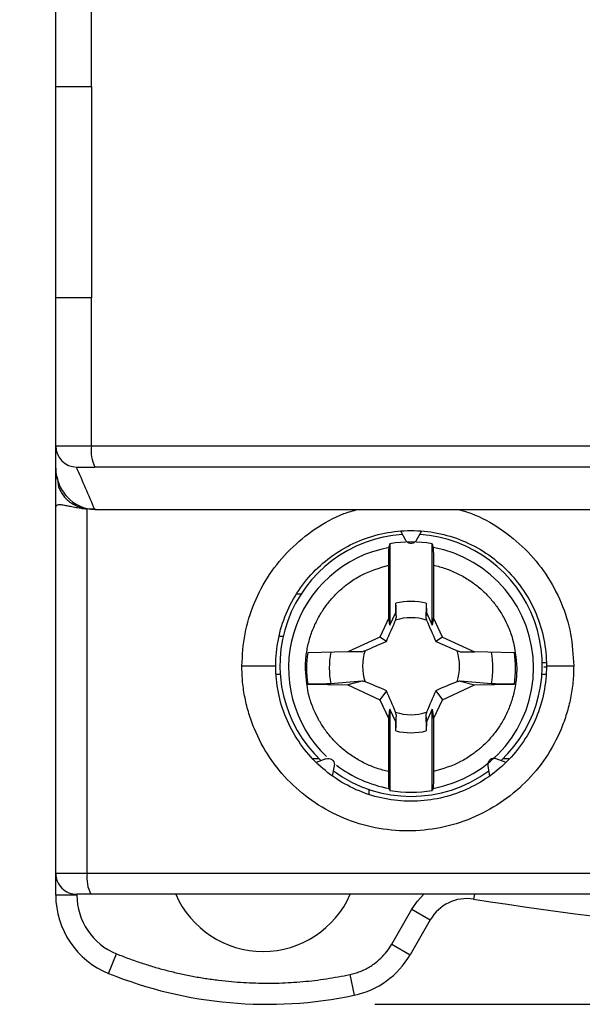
# Model space of a CAD drawing. Header units: inches. Extents: x 0.5 to 21.5, y 0.5 to 16.5.
# Tile 6 of 20: x 17.511 to 18.035, y 6.056 to 6.973. Entities that reach past the tile are written whole.
import ezdxf

# ---------------------------------------------------------------- set-up
doc = ezdxf.new("R2010")
doc.units = ezdxf.units.IN
doc.header["$LTSCALE"] = 2
doc.header["$MEASUREMENT"] = 0
doc.layers.add('DIMENSIONS', color=140, linetype='Continuous', lineweight=25)
doc.styles.add('SLDTEXTSTYLE0', font='TXT', dxfattribs={"width": 0.7})
doc.dimstyles.new('SLDDIMSTYLE0', dxfattribs={"dimtxt": 0.169922, "dimasz": 0.26, "dimexe": 0, "dimexo": 0.0625, "dimgap": 0.04248, "dimtad": 0, "dimtih": 1, "dimtoh": 1, "dimrnd": 1e-09, "dimzin": 12, "dimdsep": 46, "dimtxsty": 'SLDTEXTSTYLE0', "dimsah": 1, "dimcen": 0.09, "dimadec": 0, "dimazin": 3, "dimtfac": 1, "dimtofl": 0, "dimtmove": 0, "dimatfit": 3, "dimfxl": 0, "dimfrac": 2, "dimtolj": 1, "dimtzin": 12, "dimarcsym": 0})

# ---------------------------------------------------------------- blocks, each defined once
blk = doc.blocks.new('_D_7')
at = {"layer": 'DIMENSIONS'}
for p, q in [((17.46427, 8.98543), (16.07002, 8.98543)), ((16.32002, 8.98543), (16.32002, 7.88481)), ((16.06755, 7.5767), (16.01049, 7.5767)), ((16.01049, 7.5767), (16.01049, 7.30664)), ((16.57249, 7.5767), (16.62955, 7.5767)), ((16.62955, 7.5767), (16.62955, 7.30664)), ((16.01049, 7.30664), (16.06755, 7.30664)), ((16.62955, 7.30664), (16.57249, 7.30664)), ((16.32002, 6.15866), (16.32002, 7.2686)), ((17.46427, 6.15866), (16.07002, 6.15866))]:
    blk.add_line(p, q, dxfattribs=at)
for points in [[(16.32002, 8.98543), (16.28002, 8.72543), (16.36002, 8.72543)], [(16.32002, 6.15866), (16.36002, 6.41866), (16.28002, 6.41866)]]:
    blk.add_solid(points, dxfattribs=at)
at = {"layer": 'DIMENSIONS', "char_height": 0.166667, "attachment_point": 1, "style": 'SLDTEXTSTYLE0'}
for s, insert in [('2.83', (16.06755, 7.82959)), ('71.8', (16.06755, 7.52149))]:
    blk.add_mtext(s, dxfattribs=dict(at, insert=insert))
blk = doc.blocks.new('_D_8')
at = {"layer": 'DIMENSIONS'}
for p, q in [((19.21151, 9.08779), (20.34932, 9.08779)), ((20.09932, 9.08779), (20.09932, 7.77543)), ((19.84685, 7.46732), (19.78979, 7.46732)), ((19.78979, 7.46732), (19.78979, 7.19726)), ((20.35179, 7.46732), (20.40885, 7.46732)), ((20.40885, 7.46732), (20.40885, 7.19726)), ((19.78979, 7.19726), (19.84685, 7.19726)), ((20.40885, 7.19726), (20.35179, 7.19726)), ((20.09932, 6.0563), (20.09932, 7.15922)), ((17.84143, 6.0563), (20.34932, 6.0563))]:
    blk.add_line(p, q, dxfattribs=at)
for points in [[(20.09932, 9.08779), (20.05932, 8.82779), (20.13932, 8.82779)], [(20.09932, 6.0563), (20.13932, 6.3163), (20.05932, 6.3163)]]:
    blk.add_solid(points, dxfattribs=at)
at = {"layer": 'DIMENSIONS', "char_height": 0.166667, "attachment_point": 1, "style": 'SLDTEXTSTYLE0'}
for s, insert in [('3.03', (19.84685, 7.72021)), ('77.0', (19.84685, 7.41211))]:
    blk.add_mtext(s, dxfattribs=dict(at, insert=insert))

msp = doc.modelspace()

# ---------------------------------------------------------------- linework, layer by layer
for p, q in [((17.54458, 6.91063), (17.54458, 7.01299)), ((17.5779, 6.91063), (17.5779, 6.9933)), ((17.54458, 6.71378), (17.54458, 6.91063)), ((17.54458, 6.91063), (17.5779, 6.91063)), ((17.5779, 6.91063), (17.5779, 6.71378)), ((17.5779, 6.71378), (17.54458, 6.71378)), ((17.54458, 6.57598), (17.54458, 6.71378)), ((17.5779, 6.57598), (17.5779, 6.71378)), ((17.54458, 6.57598), (17.5779, 6.57598)), ((17.54458, 6.55527), (17.54458, 6.57598)), ((17.54458, 6.5563), (17.54458, 6.57598)), ((17.5779, 6.57598), (19.27504, 6.57598)), ((17.54458, 6.51693), (17.54458, 6.5563)), ((17.54458, 6.17834), (17.54458, 6.51693)), ((17.57963, 6.51706), (17.57394, 6.5173)), ((17.57394, 6.17834), (17.57394, 6.5173)), ((17.58094, 6.51693), (18.40678, 6.51693)), ((17.86529, 6.49684), (17.87017, 6.48838)), ((17.8804, 6.48838), (17.88529, 6.49684)), ((17.8556, 6.48492), (17.8556, 6.40929)), ((17.89497, 6.40929), (17.89497, 6.48492)), ((17.85447, 6.416), (17.85447, 6.46498)), ((17.89611, 6.46498), (17.89611, 6.416)), ((17.76868, 6.43819), (17.77289, 6.43819)), ((17.861, 6.42087), (17.86116, 6.4295)), ((17.88942, 6.4295), (17.88957, 6.42087)), ((17.85447, 6.416), (17.84611, 6.39809)), ((17.8556, 6.40929), (17.85447, 6.416)), ((17.8556, 6.40929), (17.861, 6.42087)), ((17.86162, 6.41652), (17.861, 6.42087)), ((17.88957, 6.42087), (17.88896, 6.41652)), ((17.88957, 6.42087), (17.89497, 6.40929)), ((17.89611, 6.416), (17.89497, 6.40929)), ((17.90446, 6.39809), (17.89611, 6.416)), ((17.75265, 6.39882), (17.75627, 6.39882)), ((17.84611, 6.39809), (17.81631, 6.3842)), ((17.85233, 6.39409), (17.84611, 6.39809)), ((17.90446, 6.39809), (17.89825, 6.39409)), ((17.90446, 6.39809), (17.93427, 6.3842)), ((17.81631, 6.3842), (17.7791, 6.38355)), ((17.82958, 6.38449), (17.81631, 6.3842)), ((17.921, 6.38449), (17.93427, 6.3842)), ((17.97148, 6.38355), (17.93427, 6.3842)), ((18.00098, 6.37422), (17.99731, 6.37422)), ((17.75353, 6.36338), (17.75008, 6.36338)), ((18.0005, 6.36338), (17.99705, 6.36338)), ((17.7791, 6.35431), (17.81631, 6.35366)), ((17.82958, 6.35716), (17.81631, 6.35366)), ((17.81631, 6.35366), (17.84611, 6.33977)), ((17.90446, 6.33977), (17.93427, 6.35366)), ((17.921, 6.35716), (17.93427, 6.35366)), ((17.93427, 6.35366), (17.97148, 6.35431)), ((17.85233, 6.34819), (17.84611, 6.33977)), ((17.89825, 6.34819), (17.90446, 6.33977)), ((17.84611, 6.33977), (17.85447, 6.32186)), ((17.89611, 6.32186), (17.90446, 6.33977)), ((17.85447, 6.32186), (17.8556, 6.33091)), ((17.861, 6.31933), (17.8556, 6.33091)), ((17.8556, 6.33091), (17.8556, 6.25528)), ((17.861, 6.31933), (17.86162, 6.32512)), ((17.88896, 6.32512), (17.88957, 6.31933)), ((17.89497, 6.33091), (17.88957, 6.31933)), ((17.89497, 6.33091), (17.89611, 6.32186)), ((17.89497, 6.25528), (17.89497, 6.33091)), ((17.85447, 6.27288), (17.85447, 6.32186)), ((17.86116, 6.31069), (17.861, 6.31933)), ((17.88957, 6.31933), (17.88942, 6.31069)), ((17.89611, 6.32186), (17.89611, 6.27288)), ((17.78988, 6.28464), (17.78422, 6.28464)), ((17.79608, 6.28482), (17.7869, 6.28148)), ((17.80222, 6.26862), (17.80392, 6.27825)), ((17.80392, 6.27825), (17.80401, 6.27927)), ((17.94666, 6.27825), (17.94835, 6.26862)), ((17.96367, 6.28148), (17.95449, 6.28482)), ((17.96637, 6.28464), (17.9607, 6.28464)), ((17.83592, 6.25632), (17.83592, 6.25217)), ((17.54458, 6.15802), (17.54458, 6.17834)), ((17.54458, 6.17834), (17.57394, 6.17834)), ((17.57394, 6.17834), (19.27899, 6.17834)), ((17.56427, 6.15802), (17.54458, 6.15802)), ((17.56427, 6.15802), (17.56427, 6.15866)), ((19.27562, 6.15866), (17.57732, 6.15866)), ((17.93416, 6.15866), (17.93345, 6.15418)), ((17.85733, 6.11224), (17.87614, 6.14482)), ((17.87614, 6.14482), (17.89319, 6.13498)), ((17.89319, 6.13498), (17.87438, 6.1024)), ((17.85733, 6.11224), (17.87438, 6.1024)), ((17.59379, 6.08503), (17.60117, 6.10328)), ((17.81833, 6.08397), (17.82238, 6.06471))]:
    msp.add_line(p, q)
at = {"flags": 128}
for points in [[(18.001, 6.37015), (17.99963, 6.37001), (17.99869, 6.36991)], [(17.87614, 6.14482), (17.88115, 6.15216), (17.8872, 6.15866)]]:
    msp.add_lwpolyline(points, dxfattribs=at)
for centre, radius, start, end in [((17.56427, 6.57598), 0.01969, 180, 270), ((17.6122, 6.57118), 0.03463, 172.02478, 205.44557), ((17.87524, 6.3718), 0.122, 93.77886, 226.61922), ((17.87533, 6.3718), 0.122, 313.38248, 86.21944), ((17.87524, 6.36932), 0.11395, 100.31043, 226.33771), ((17.87529, 6.37001), 0.11658, 80.2786, 99.7214), ((17.87533, 6.36932), 0.11396, 280.31245, 79.68755), ((17.87529, 6.37005), 0.06111, 76.62689, 103.37311), ((17.87529, 6.37093), 0.04518, 71.32512, 108.67488), ((17.87522, 6.36893), 0.09722, 171.35106, 188.64894), ((17.87523, 6.36928), 0.0761, 168.89874, 191.10126), ((17.87526, 6.37096), 0.04514, 161.31189, 198.68811), ((17.87532, 6.37096), 0.04514, 341.31189, 18.68811), ((17.87534, 6.36928), 0.0761, 348.89874, 11.10126), ((17.87536, 6.36893), 0.09722, 351.35106, 8.64894), ((17.87529, 6.37099), 0.04518, 251.32512, 288.67488), ((17.87529, 6.37014), 0.06111, 256.62689, 283.37311), ((17.87528, 6.36938), 0.11402, 232.58048, 259.67475), ((17.87529, 6.37188), 0.12208, 233.73369, 306.26631), ((17.87529, 6.37018), 0.11658, 260.2786, 279.7214), ((17.56427, 6.17834), 0.01969, 180, 270.00001), ((17.60521, 6.17357), 0.03163, 171.3128, 208.12361), ((17.62332, 6.15802), 0.07874, 180, 247.97569), ((17.62332, 6.15802), 0.05906, 180, 247.97569), ((17.73749, 6.19409), 0.08858, 203.57818, 336.42182), ((18.42647, 9.26496), 3.14961, 260.99424, 279.51235), ((17.92729, 6.11529), 0.03937, 80.99424, 150), ((17.80619, 6.14177), 0.07874, 281.86526, 330), ((17.74143, 6.45), 0.3937, 247.97569, 281.86526)]:
    msp.add_arc(centre, radius, start, end)
for points, knots in [([(17.54458, 6.55527), (17.54458, 6.55032), (17.54554, 6.54547), (17.54916, 6.53636), (17.55182, 6.53216), (17.56174, 6.52148), (17.57115, 6.51693), (17.58094, 6.51693)], [0, 0, 0, 0, 0.25, 0.25, 0.5, 0.5, 1, 1, 1, 1]), ([(17.56427, 6.5563), (17.56427, 6.5563), (17.56594, 6.5563), (17.57205, 6.5563), (17.57628, 6.5563), (17.58093, 6.5563)], [0, 0, 0, 0, 0.5, 0.5, 1, 1, 1, 1]), ([(19.27201, 6.5563), (19.25645, 6.5563), (19.22533, 6.5563), (19.17858, 6.5563), (19.13181, 6.5563), (19.08501, 6.5563), (19.03817, 6.5563), (18.99131, 6.5563), (18.94441, 6.5563), (18.89748, 6.5563), (18.85052, 6.5563), (18.80353, 6.5563), (18.7565, 6.5563), (18.70945, 6.5563), (18.66236, 6.5563), (18.61525, 6.5563), (18.5681, 6.5563), (18.52092, 6.5563), (18.4737, 6.5563), (18.41388, 6.5563), (18.34149, 6.5563), (18.25657, 6.5563), (18.17176, 6.5563), (18.08704, 6.5563), (18.00243, 6.5563), (17.91791, 6.5563), (17.8335, 6.5563), (17.74919, 6.5563), (17.66496, 6.5563), (17.60895, 6.5563), (17.58093, 6.5563)], [0, 0, 0, 0, 0.027823, 0.05563, 0.083422, 0.111202, 0.138973, 0.166735, 0.194492, 0.222244, 0.249994, 0.277745, 0.305498, 0.333255, 0.361019, 0.38879, 0.416573, 0.444367, 0.472176, 0.500002, 0.550071, 0.600093, 0.650079, 0.700043, 0.749994, 0.799947, 0.849912, 0.899901, 0.949926, 1, 1, 1, 1]), ([(17.54596, 6.54705), (17.54621, 6.54398), (17.54672, 6.53759), (17.55161, 6.52888), (17.55953, 6.52176), (17.57084, 6.51752), (17.57933, 6.51714), (17.58395, 6.51693)], [0, 0, 0, 0, 0.167956, 0.350256, 0.53354, 0.745837, 1, 1, 1, 1]), ([(17.54458, 6.51693), (17.54458, 6.51719), (17.54458, 6.51782), (17.54464, 6.51866), (17.54481, 6.51953), (17.54515, 6.52028), (17.54571, 6.52087), (17.54676, 6.52136), (17.54884, 6.52149), (17.55236, 6.52097), (17.55698, 6.52001), (17.56208, 6.51901), (17.56777, 6.518), (17.57188, 6.51754), (17.57394, 6.5173)], [0, 0, 0, 0, 0.023716, 0.055678, 0.096045, 0.144981, 0.195163, 0.252404, 0.361204, 0.501278, 0.62352, 0.750544, 0.874595, 1, 1, 1, 1]), ([(17.71782, 6.37126), (17.71838, 6.38126), (17.7195, 6.4013), (17.72867, 6.43017), (17.74277, 6.45685), (17.76206, 6.48027), (17.78555, 6.49935), (17.80726, 6.5118), (17.82138, 6.51571), (17.82578, 6.51693)], [0, 0, 0, 0, 0.153767, 0.308008, 0.462267, 0.617324, 0.773136, 0.929428, 1, 1, 1, 1]), ([(17.91868, 6.51693), (17.92299, 6.51574), (17.937, 6.51187), (17.95862, 6.49952), (17.98213, 6.48051), (18.00148, 6.45713), (18.01567, 6.43042), (18.02493, 6.40146), (18.02606, 6.38132), (18.02662, 6.37126)], [0, 0, 0, 0, 0.069231, 0.224974, 0.380364, 0.535395, 0.68995, 0.845108, 1, 1, 1, 1]), ([(17.74931, 6.37126), (17.74931, 6.38782), (17.75262, 6.40439), (17.76533, 6.43492), (17.7747, 6.44888), (17.79803, 6.47213), (17.81197, 6.4814), (17.84231, 6.49395), (17.85871, 6.49722), (17.89154, 6.49726), (17.90797, 6.49404), (17.93842, 6.48152), (17.95242, 6.47223), (17.97583, 6.44894), (17.98524, 6.43495), (17.99796, 6.40439), (18.00127, 6.38782), (18.00127, 6.37126)], [0, 0, 0, 0, 0.125, 0.125, 0.25, 0.25, 0.375, 0.375, 0.5, 0.5, 0.625, 0.625, 0.75, 0.75, 0.875, 0.875, 1, 1, 1, 1]), ([(17.87017, 6.48838), (17.87046, 6.48796), (17.87105, 6.4871), (17.87271, 6.48586), (17.87529, 6.48515), (17.87786, 6.48586), (17.87953, 6.48709), (17.88011, 6.48795), (17.8804, 6.48838)], [0, 0, 0, 0, 0.124767, 0.251058, 0.499946, 0.748834, 0.873672, 1, 1, 1, 1]), ([(17.85447, 6.46498), (17.85447, 6.46896), (17.85451, 6.47289), (17.85465, 6.47894), (17.85474, 6.48096), (17.85485, 6.48143)], [0, 0, 0, 0, 0.5, 0.5, 1, 1, 1, 1]), ([(17.89573, 6.48143), (17.89584, 6.48096), (17.89593, 6.47893), (17.89607, 6.4729), (17.89611, 6.46896), (17.89611, 6.46498)], [0, 0, 0, 0, 0.5, 0.5, 1, 1, 1, 1]), ([(17.77697, 6.3682), (17.77699, 6.37017), (17.77703, 6.37411), (17.77754, 6.38001), (17.77838, 6.38587), (17.77958, 6.39167), (17.78112, 6.39739), (17.783, 6.403), (17.78521, 6.40849), (17.78776, 6.41383), (17.7905, 6.4188), (17.79338, 6.42339), (17.79738, 6.42905), (17.80298, 6.43581), (17.81042, 6.44305), (17.81914, 6.44985), (17.83314, 6.45864), (17.84581, 6.46241), (17.85447, 6.46498)], [0, 0, 0, 0, 0.044135, 0.088271, 0.132406, 0.176542, 0.220679, 0.264816, 0.308954, 0.353092, 0.397232, 0.435833, 0.474431, 0.552184, 0.632014, 0.706231, 0.799247, 1, 1, 1, 1]), ([(17.89611, 6.46498), (17.89801, 6.46454), (17.90181, 6.46364), (17.9074, 6.46188), (17.91287, 6.45981), (17.91822, 6.45741), (17.92341, 6.4547), (17.92843, 6.45169), (17.93327, 6.44838), (17.9379, 6.44479), (17.9434, 6.43998), (17.94952, 6.43364), (17.95594, 6.42547), (17.96139, 6.41677), (17.96617, 6.40694), (17.97179, 6.39159), (17.97287, 6.37856), (17.9736, 6.36966)], [0, 0, 0, 0, 0.044144, 0.088288, 0.132432, 0.176576, 0.220721, 0.264867, 0.309013, 0.35316, 0.397308, 0.474431, 0.552125, 0.632012, 0.706086, 0.799248, 1, 1, 1, 1]), ([(18.02662, 6.37126), (18.02658, 6.36873), (18.02651, 6.36368), (18.02594, 6.35615), (18.02502, 6.34869), (18.02373, 6.34129), (18.02208, 6.33397), (18.02005, 6.32672), (18.01766, 6.31954), (18.01221, 6.30549), (18.0015, 6.28541), (17.98217, 6.26211), (17.95874, 6.24283), (17.93185, 6.22858), (17.90266, 6.21965), (17.87219, 6.21674), (17.8417, 6.21966), (17.81248, 6.22863), (17.78555, 6.24292), (17.76212, 6.26226), (17.74282, 6.2856), (17.73096, 6.30791), (17.72417, 6.32679), (17.72052, 6.34136), (17.71824, 6.35622), (17.71796, 6.36623), (17.71782, 6.37126)], [0, 0, 0, 0, 0.0156672, 0.0312283, 0.0467212, 0.0621846, 0.077657, 0.0931771, 0.1087833, 0.1245131, 0.1864852, 0.2486963, 0.3110282, 0.3735335, 0.4365371, 0.4996599, 0.5629039, 0.6261318, 0.6889423, 0.7515912, 0.8139148, 0.8759646, 0.9071849, 0.9380589, 0.9688943, 1, 1, 1, 1]), ([(17.71782, 6.37126), (17.72126, 6.37126), (17.72511, 6.37126), (17.73281, 6.37126), (17.73662, 6.37126), (17.74296, 6.37126), (17.74546, 6.37126), (17.74863, 6.37126), (17.74931, 6.37126), (17.74931, 6.37126)], [0, 0, 0, 0, 0.25, 0.25, 0.5, 0.5, 0.75, 0.75, 1, 1, 1, 1]), ([(18.00127, 6.37126), (18.00127, 6.35469), (17.99796, 6.33812), (17.98524, 6.30756), (17.97583, 6.29357), (17.95242, 6.27028), (17.93842, 6.261), (17.90797, 6.24848), (17.89154, 6.24525), (17.85871, 6.2453), (17.84231, 6.24856), (17.81197, 6.26111), (17.79803, 6.27039), (17.7747, 6.29363), (17.76532, 6.30759), (17.75262, 6.33812), (17.74931, 6.3547), (17.74931, 6.37126)], [0, 0, 0, 0, 0.125, 0.125, 0.25, 0.25, 0.375, 0.375, 0.5, 0.5, 0.625, 0.625, 0.75, 0.75, 0.875, 0.875, 1, 1, 1, 1]), ([(17.9736, 6.36966), (17.97358, 6.36769), (17.97354, 6.36375), (17.97303, 6.35785), (17.9722, 6.35199), (17.971, 6.34619), (17.96946, 6.34047), (17.96758, 6.33486), (17.96536, 6.32937), (17.96282, 6.32403), (17.96008, 6.31906), (17.9572, 6.31447), (17.9532, 6.30881), (17.94759, 6.30205), (17.94015, 6.29481), (17.93144, 6.28801), (17.91744, 6.27922), (17.90477, 6.27545), (17.89611, 6.27288)], [0, 0, 0, 0, 0.044135, 0.088271, 0.132406, 0.176542, 0.220679, 0.264816, 0.308954, 0.353092, 0.397232, 0.435833, 0.474431, 0.552184, 0.632014, 0.706231, 0.799247, 1, 1, 1, 1]), ([(18.00127, 6.37126), (18.00127, 6.37126), (18.00177, 6.37126), (18.00406, 6.37126), (18.00587, 6.37126), (18.01065, 6.37126), (18.01361, 6.37126), (18.01998, 6.37126), (18.02338, 6.37126), (18.02662, 6.37126)], [0, 0, 0, 0, 0.25, 0.25, 0.5, 0.5, 0.75, 0.75, 1, 1, 1, 1]), ([(17.85447, 6.27288), (17.85257, 6.27332), (17.84877, 6.27422), (17.84318, 6.27598), (17.8377, 6.27805), (17.83236, 6.28045), (17.82717, 6.28316), (17.82214, 6.28617), (17.81731, 6.28948), (17.81268, 6.29307), (17.80717, 6.29788), (17.80105, 6.30422), (17.79464, 6.31239), (17.78919, 6.32109), (17.78441, 6.33092), (17.77879, 6.34627), (17.77771, 6.3593), (17.77697, 6.3682)], [0, 0, 0, 0, 0.0441438, 0.0882876, 0.1324317, 0.1765761, 0.220721, 0.2648665, 0.3090127, 0.3531597, 0.3973076, 0.4744309, 0.5521247, 0.6320123, 0.7060856, 0.7992482, 1, 1, 1, 1]), ([(17.80056, 6.35463), (17.79855, 6.35445), (17.79545, 6.35433), (17.78794, 6.35422), (17.78354, 6.35423), (17.7791, 6.35431)], [0, 0, 0, 0, 0.5, 0.5, 1, 1, 1, 1]), ([(17.97148, 6.35431), (17.96703, 6.35423), (17.96266, 6.35422), (17.95516, 6.35433), (17.95202, 6.35445), (17.95002, 6.35463)], [0, 0, 0, 0, 0.5, 0.5, 1, 1, 1, 1]), ([(17.79608, 6.28482), (17.79786, 6.28547), (17.79994, 6.28519), (17.80304, 6.28303), (17.80401, 6.28116), (17.80401, 6.27927)], [0, 0, 0, 0, 0.5, 0.5, 1, 1, 1, 1]), ([(17.95449, 6.28482), (17.954, 6.28496), (17.953, 6.28524), (17.95093, 6.28513), (17.94849, 6.28401), (17.94699, 6.28181), (17.9465, 6.27979), (17.9466, 6.27876), (17.94666, 6.27825)], [0, 0, 0, 0, 0.124767, 0.251058, 0.499946, 0.748834, 0.873672, 1, 1, 1, 1]), ([(17.85485, 6.2572), (17.85474, 6.25747), (17.85465, 6.25929), (17.85451, 6.26504), (17.85447, 6.2689), (17.85447, 6.27288)], [0, 0, 0, 0, 0.5, 0.5, 1, 1, 1, 1]), ([(17.89611, 6.27288), (17.89611, 6.2689), (17.89607, 6.26505), (17.89593, 6.25929), (17.89584, 6.25747), (17.89573, 6.2572)], [0, 0, 0, 0, 0.5, 0.5, 1, 1, 1, 1]), ([(17.57732, 6.15866), (17.57659, 6.15866), (17.57515, 6.15866), (17.5731, 6.15866), (17.57121, 6.15866), (17.56948, 6.15866), (17.5678, 6.15866), (17.56626, 6.15866), (17.56512, 6.15866), (17.56439, 6.15866), (17.56431, 6.15866), (17.56427, 6.15866)], [0, 0, 0, 0, 0.101579, 0.200385, 0.298419, 0.397729, 0.500286, 0.627657, 0.75799, 0.878275, 1, 1, 1, 1]), ([(17.81833, 6.08397), (17.81995, 6.08435), (17.82318, 6.08511), (17.82786, 6.08675), (17.83238, 6.08874), (17.83673, 6.09114), (17.8418, 6.0945), (17.84731, 6.0991), (17.85292, 6.10523), (17.85586, 6.10989), (17.85733, 6.11224)], [0, 0, 0, 0, 0.100603, 0.200203, 0.299511, 0.399247, 0.500119, 0.667115, 0.83263, 1, 1, 1, 1]), ([(17.60117, 6.10328), (17.605, 6.10177), (17.61265, 6.09876), (17.62428, 6.09472), (17.636, 6.09106), (17.64781, 6.0878), (17.65973, 6.08493), (17.67173, 6.08245), (17.68384, 6.08037), (17.69603, 6.07868), (17.71157, 6.07704), (17.73042, 6.07592), (17.75254, 6.0759), (17.77458, 6.07723), (17.79656, 6.07978), (17.81106, 6.08257), (17.81833, 6.08397)], [0, 0, 0, 0, 0.055821, 0.111435, 0.166904, 0.222286, 0.277643, 0.333035, 0.388522, 0.444165, 0.500024, 0.600341, 0.700145, 0.799787, 0.899621, 1, 1, 1, 1])]:
    msp.add_open_spline(points, degree=3, knots=knots)
for points in [[(17.58094, 6.51693), (17.57525, 6.53005), (17.56956, 6.54317), (17.56388, 6.5563)], [(17.85485, 6.48143), (17.8551, 6.4826), (17.85535, 6.48376), (17.8556, 6.48492)], [(17.89497, 6.48492), (17.89523, 6.48376), (17.89548, 6.4826), (17.89573, 6.48143)], [(17.86162, 6.41652), (17.86146, 6.42087), (17.86131, 6.4252), (17.86116, 6.4295)], [(17.88942, 6.4295), (17.88927, 6.4252), (17.88911, 6.42087), (17.88896, 6.41652)], [(17.86082, 6.41373), (17.86109, 6.41467), (17.86136, 6.4156), (17.86162, 6.41652)], [(17.88896, 6.41652), (17.88922, 6.4156), (17.88949, 6.41467), (17.88976, 6.41373)], [(17.85233, 6.39409), (17.85534, 6.40086), (17.85811, 6.40733), (17.86082, 6.41373)], [(17.88976, 6.41373), (17.89246, 6.40733), (17.89523, 6.40086), (17.89825, 6.39409)], [(17.8325, 6.38542), (17.83898, 6.3882), (17.84552, 6.39104), (17.85233, 6.39409)], [(17.89825, 6.39409), (17.90506, 6.39104), (17.9116, 6.3882), (17.91808, 6.38542)], [(17.82958, 6.38449), (17.83054, 6.38479), (17.83152, 6.3851), (17.8325, 6.38542)], [(17.91808, 6.38542), (17.91906, 6.3851), (17.92004, 6.38479), (17.921, 6.38449)], [(17.82958, 6.35716), (17.8198, 6.35632), (17.81017, 6.35547), (17.80056, 6.35463)], [(17.8325, 6.3565), (17.83152, 6.35672), (17.83054, 6.35694), (17.82958, 6.35716)], [(17.85233, 6.34819), (17.84552, 6.35116), (17.83898, 6.35387), (17.8325, 6.3565)], [(17.91808, 6.3565), (17.9116, 6.35387), (17.90506, 6.35116), (17.89825, 6.34819)], [(17.921, 6.35716), (17.92004, 6.35694), (17.91906, 6.35672), (17.91808, 6.3565)], [(17.95002, 6.35463), (17.94041, 6.35547), (17.93077, 6.35632), (17.921, 6.35716)], [(17.86082, 6.32819), (17.85811, 6.33473), (17.85534, 6.34134), (17.85233, 6.34819)], [(17.89825, 6.34819), (17.89523, 6.34134), (17.89246, 6.33473), (17.88976, 6.32819)], [(17.86162, 6.32512), (17.86136, 6.32614), (17.86109, 6.32716), (17.86082, 6.32819)], [(17.86116, 6.31069), (17.86131, 6.31548), (17.86146, 6.32029), (17.86162, 6.32512)], [(17.88976, 6.32819), (17.88949, 6.32716), (17.88922, 6.32614), (17.88896, 6.32512)], [(17.88896, 6.32512), (17.88911, 6.32029), (17.88927, 6.31548), (17.88942, 6.31069)], [(17.8556, 6.25528), (17.85535, 6.25592), (17.8551, 6.25656), (17.85485, 6.2572)], [(17.89573, 6.2572), (17.89548, 6.25656), (17.89523, 6.25592), (17.89497, 6.25528)]]:
    msp.add_open_spline(points, degree=3)

# ---------------------------------------------------------------- dimensions: what is measured, and where the dimension line sits
at = {"layer": 'DIMENSIONS'}
for base, p1, p2, picture, middle in [((20.09932, 9.08779), (17.74143, 6.0563), (19.11151, 9.08779), '_D_8', (20.09932, 7.46732)), ((16.32002, 8.98543), (17.56427, 6.15866), (17.56427, 8.98543), '_D_7', (16.32002, 7.5767))]:
    dim = msp.add_linear_dim(base=base, p1=p1, p2=p2, angle=90, dimstyle='SLDDIMSTYLE0', dxfattribs=at)
    dim.commit()
    dim.dimension.update_dxf_attribs({"geometry": picture, "text_midpoint": middle, "dimtype": 160})

doc.saveas('drawing.dxf')
